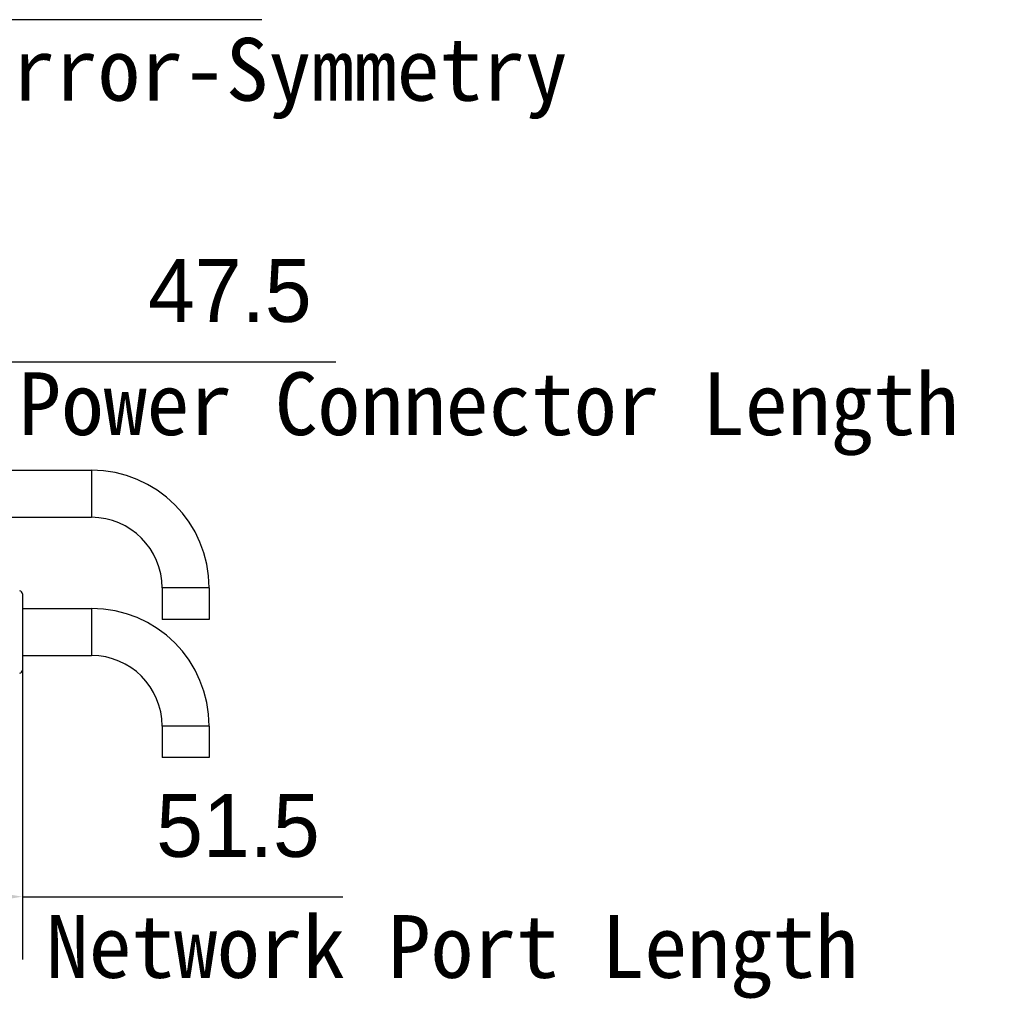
# Model space of a CAD drawing. Header units: millimetres. Extents: x -115 to 41, y 56 to 191.
# Tile 9 of 11: x 1 to 41, y 103 to 142. Entities that reach past the tile are written whole.
import ezdxf

# ---------------------------------------------------------------- set-up
doc = ezdxf.new("R2010")
doc.units = ezdxf.units.MM
doc.header["$LTSCALE"] = 46.255
doc.header["$PDMODE"] = 3
doc.header["$PDSIZE"] = 8
doc.layers.get('0').update_dxf_attribs({"linetype": 'CONTINUOUS'})
doc.layers.get('Defpoints').update_dxf_attribs({"linetype": 'CONTINUOUS'})
doc.layers.add('00_COMPONENTS', color=7, linetype='CONTINUOUS')
doc.layers.add('51__DRAFT_DIMS', color=7, linetype='CONTINUOUS')
doc.styles.get("Standard").update_dxf_attribs({"font": '兰亭黑 GBK.TTF', "height": 2.5})
doc.dimstyles.new('DIMSTYLE_1', dxfattribs={"dimtxt": 3, "dimasz": 2, "dimexe": 2.5, "dimexo": 0.5, "dimgap": 0.75, "dimtad": 1, "dimlfac": 4, "dimdsep": 46, "dimtxsty": 'STANDARD', "dimblk": '_FILLED', "dimblk1": '_FILLED', "dimblk2": '_FILLED', "dimcen": 0.09, "dimclrd": 8, "dimclre": 8, "dimclrt": 256, "dimazin": 2, "dimtp": 0.3, "dimtm": 0.3, "dimtfac": 1, "dimtofl": 0, "dimtmove": 0, "dimatfit": 3, "dimldrblk": '_FILLED', "dimfxl": 1, "dimtolj": 1, "dimarcsym": 0})

# ---------------------------------------------------------------- blocks, each defined once
blk = doc.blocks.new('_FILLED')
at = {"color": 0, "linetype": 'ByBlock'}
blk.add_solid([(0, 0), (-1, 0.167), (-1, -0.167)], dxfattribs=at)
blk = doc.blocks.new('*D20')
at = {"layer": '51__DRAFT_DIMS', "color": 8, "lineweight": -2}
for p, q in [((-11.282, 131.42), (-11.282, 125.839)), ((0.593, 125.101), (0.593, 130.839)), ((-9.282, 128.339), (-1.407, 128.339)), ((0.593, 128.339), (14.069, 128.339))]:
    blk.add_line(p, q, dxfattribs=at)
at = {"layer": 'Defpoints', "color": 0}
for p in [(-11.282, 131.92), (0.593, 128.339), (0.593, 124.601)]:
    blk.add_point(p, dxfattribs=at)
at = {"layer": '51__DRAFT_DIMS', "color": 8, "linetype": 'ByBlock', "lineweight": -2, "xscale": 2, "yscale": 2, "zscale": 2, "rotation": 180}
blk.add_blockref('_FILLED', (-11.282, 128.339), dxfattribs=at)
at = {"layer": '51__DRAFT_DIMS', "color": 8, "linetype": 'ByBlock', "lineweight": -2, "xscale": 2, "yscale": 2, "zscale": 2}
blk.add_blockref('_FILLED', (0.593, 128.339), dxfattribs=at)
at = {"layer": '51__DRAFT_DIMS', "insert": (9.85, 132.422), "char_height": 2.5, "attachment_point": 2, "line_spacing_factor": 0.9}
blk.add_mtext('\\A1;47.5', dxfattribs=at)
blk = doc.blocks.new('*D21')
at = {"layer": '51__DRAFT_DIMS', "color": 8, "lineweight": -2}
for p, q in [((1.593, 117.083), (1.593, 104.548)), ((-11.282, 111.42), (-11.282, 104.548)), ((-9.282, 107.048), (-0.407, 107.048)), ((1.593, 107.048), (14.347, 107.048))]:
    blk.add_line(p, q, dxfattribs=at)
at = {"layer": 'Defpoints', "color": 0}
for p in [(1.593, 117.583), (-11.282, 111.92), (1.593, 107.048)]:
    blk.add_point(p, dxfattribs=at)
at = {"layer": '51__DRAFT_DIMS', "color": 8, "linetype": 'ByBlock', "lineweight": -2, "xscale": 2, "yscale": 2, "zscale": 2, "rotation": 180}
blk.add_blockref('_FILLED', (-11.282, 107.048), dxfattribs=at)
at = {"layer": '51__DRAFT_DIMS', "color": 8, "linetype": 'ByBlock', "lineweight": -2, "xscale": 2, "yscale": 2, "zscale": 2}
blk.add_blockref('_FILLED', (1.593, 107.048), dxfattribs=at)
at = {"layer": '51__DRAFT_DIMS', "insert": (10.174, 111.132), "char_height": 2.5, "attachment_point": 2, "line_spacing_factor": 0.9}
blk.add_mtext('\\A1;51.5', dxfattribs=at)

msp = doc.modelspace()

# ---------------------------------------------------------------- linework, layer by layer
at = {"layer": '00_COMPONENTS'}
for p, q in [((0.5925, 124.021), (4.3425, 124.021)), ((4.3425, 124.021), (4.3425, 122.146)), ((0.5925, 122.146), (4.3425, 122.146)), ((9.03, 119.3335), (7.155, 119.3335)), ((7.155, 119.3335), (7.155, 118.0835)), ((9.03, 119.3335), (9.03, 118.0835)), ((1.5925, 119.1015), (1.5925, 116.0655)), ((1.5925, 118.521), (4.3425, 118.521)), ((4.3425, 118.521), (4.3425, 116.646)), ((9.03, 118.0835), (7.155, 118.0835)), ((1.5925, 116.646), (4.3425, 116.646)), ((9.03, 113.8335), (7.155, 113.8335)), ((7.155, 113.8335), (7.155, 112.5835)), ((9.03, 113.8335), (9.03, 112.5835)), ((9.03, 112.5835), (7.155, 112.5835))]:
    msp.add_line(p, q, dxfattribs=at)
for centre, radius, start, end in [((4.3425, 119.3335), 4.6875, 0, 90), ((4.3425, 119.3335), 2.8125, 0, 90), ((1.4675, 119.1015), 0.125, 0, 81.11934), ((4.3425, 113.8335), 4.6875, 0, 90), ((4.3425, 113.8335), 2.8125, 0, 90), ((1.4675, 116.0655), 0.125, 278.88066, 0)]:
    msp.add_arc(centre, radius, start, end, dxfattribs=at)
at = {"layer": '51__DRAFT_DIMS', "color": 8}
msp.add_line((11.1233, 141.951), (-3.935, 141.951), dxfattribs=at)

# ---------------------------------------------------------------- texts
at = {"layer": '51__DRAFT_DIMS', "char_height": 2.5, "attachment_point": 1, "line_spacing_factor": 0.9}
for s, insert in [('\\A1;{\\f宋体|b0|i0|c134|p2;Mirror-Symmetry}', (-2.2156, 141.2256)), ('\\A1;{\\f宋体|b0|i0|c134|p2;Power Connector Length}', (1.4347, 127.9175)), ('\\A1;{\\f宋体|b0|i0|c134|p2;Network Port Length}', (2.536, 106.3159))]:
    msp.add_mtext(s, dxfattribs=dict(at, insert=insert))

# ---------------------------------------------------------------- dimensions: what is measured, and where the dimension line sits
at = {"layer": '51__DRAFT_DIMS', "color": 4}
for base, p1, p2, picture, middle in [((0.5925, 128.3389), (-11.2825, 131.9202), (0.5925, 124.6015), '*D20', (9.8502, 128.3389)), ((1.5925, 107.0483), (-11.2825, 111.9202), (1.5925, 117.5835), '*D21', (10.1739, 107.0483))]:
    dim = msp.add_linear_dim(base=base, p1=p1, p2=p2, dimstyle='DIMSTYLE_1', override={"dimtxsty": 'STANDARD'}, dxfattribs=at)
    dim.commit()
    dim.dimension.update_dxf_attribs({"geometry": picture, "text_midpoint": middle, "dimtype": 160})

doc.saveas('drawing.dxf')
